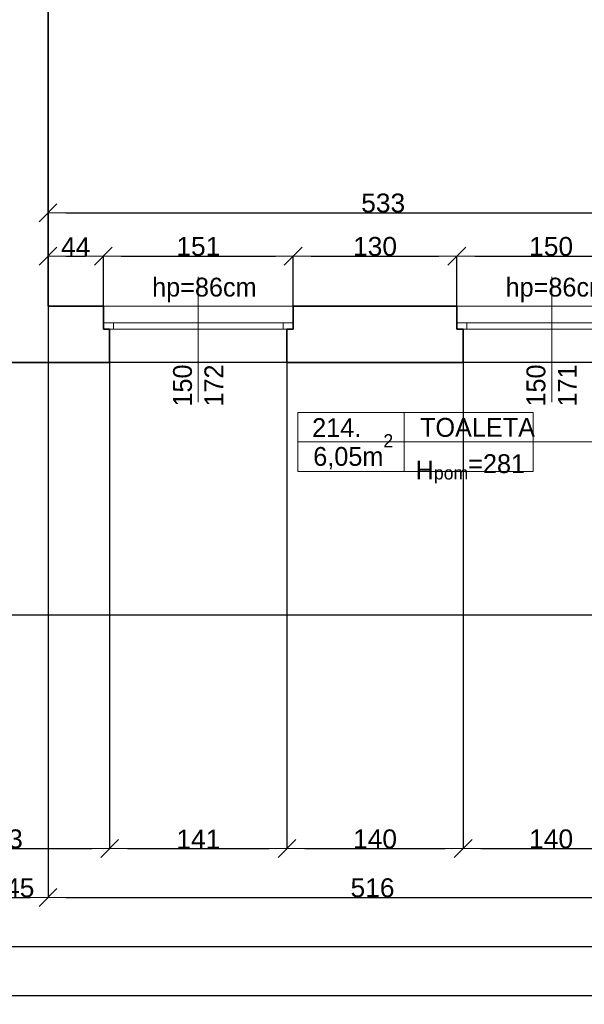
# Model space of a CAD drawing. Header units: metres. Extents: x 7506757 to 756746378, y 5735207 to 582114514.
# Tile 182 of 256: x 7544168 to 7548657, y 5886010 to 5893844. Entities that reach past the tile are written whole.
import ezdxf

# ---------------------------------------------------------------- set-up
doc = ezdxf.new("R2010")
doc.units = ezdxf.units.M
doc.header["$MEASUREMENT"] = 0
doc.header["$PDMODE"] = 2
doc.layers.get('0').update_dxf_attribs({"color": 250, "linetype": 'CONTINUOUS', "lineweight": 100, "plot": 0})
doc.layers.get('Defpoints').update_dxf_attribs({"linetype": 'CONTINUOUS'})
for name, color, linetype, lineweight in [('2D - Ogolne46', 7, 'CONTINUOUS', 18), ('M_OCIANA6', 5, 'CONTINUOUS', 35), ('M_OPISY1', 7, 'CONTINUOUS', 13), ('M_OPISY141', 7, 'CONTINUOUS', 0), ('m_umeblowanie1', 7, 'CONTINUOUS', 13), ('opis1', 7, 'CONTINUOUS', 13)]:
    doc.layers.add(name, color=color, linetype=linetype, lineweight=lineweight)
doc.layers.add('M_OPISY', color=7, linetype='CONTINUOUS')
doc.layers.add('PWYMIAR', color=7, linetype='CONTINUOUS')
doc.styles.add('GENERATED_STYLE_1', font='arial.ttf')
doc.styles.add('GENERATED_STYLE_2', font='txt')
doc.dimstyles.new('GENERATED_STYLE__1', dxfattribs={"dimtxt": 150, "dimasz": 142.5, "dimexe": 0.18, "dimexo": 0, "dimgap": 0.09, "dimtad": 1, "dimdec": 0, "dimlfac": 0.1, "dimzin": 0, "dimdsep": 46, "dimtxsty": 'GENERATED_STYLE_1', "dimblk": 'ARROWHEAD_6', "dimblk1": 'ARROWHEAD_6', "dimblk2": 'ARROWHEAD_6', "dimcen": 0.09, "dimclrd": 251, "dimclre": 251, "dimclrt": 7, "dimazin": 0, "dimtfac": 1, "dimtdec": 4, "dimtmove": 0, "dimatfit": 3, "dimfxl": 0, "dimtolj": 1, "dimtzin": 0, "dimarcsym": 0})
doc.dimstyles.new('GENERATED_STYLE__2', dxfattribs={"dimtxt": 150, "dimasz": 142.5, "dimexe": 0.18, "dimexo": 0, "dimgap": 0.09, "dimtad": 1, "dimtih": 1, "dimtoh": 1, "dimdec": 0, "dimlfac": 0.1, "dimzin": 0, "dimdsep": 46, "dimtxsty": 'GENERATED_STYLE_1', "dimblk": 'ARROWHEAD_6', "dimblk1": 'ARROWHEAD_6', "dimblk2": 'ARROWHEAD_6', "dimcen": 0.09, "dimclrd": 251, "dimclre": 251, "dimclrt": 7, "dimazin": 0, "dimtfac": 1, "dimtdec": 4, "dimtmove": 0, "dimatfit": 3, "dimfxl": 0, "dimtolj": 1, "dimtzin": 0, "dimarcsym": 0})

# ---------------------------------------------------------------- blocks, each defined once
blk = doc.blocks.new('Linia_108', base_point=(607123.4, 339504.4))
at = {"layer": 'M_OPISY1', "linetype": 'Continuous'}
blk.add_hatch(color=256, dxfattribs=at).paths.add_polyline_path([(609220.5, 339504.4), (609216.7, 339523.5), (609205.9, 339539.7), (609189.7, 339550.6), (609170.5, 339554.4), (609151.4, 339550.6), (609135.2, 339539.7), (609124.3, 339523.5), (609120.5, 339504.4), (609124.3, 339485.3), (609135.2, 339469), (609151.4, 339458.2), (609170.5, 339454.4), (609189.7, 339458.2), (609205.9, 339469), (609216.7, 339485.3)], flags=0)
blk.add_circle((609170.5, 339504.4), 50, dxfattribs=at)
at = {"layer": 'M_OPISY141', "linetype": 'Continuous'}
blk.add_line((607123.4, 339504.4), (609120.5, 339504.4), dxfattribs=at)
blk = doc.blocks.new('ARROWHEAD_6')
at = {"color": 0, "linetype": 'Continuous', "lineweight": 0}
for p, q in [((0, 0), (-1, 0)), ((-0.5, -0.5), (0.5, 0.5))]:
    blk.add_line(p, q, dxfattribs=at)
blk = doc.blocks.new('*D5067')
at = {"layer": 'Defpoints', "color": 0, "linetype": 'Continuous', "transparency": 16777216}
for p in [(7544833.4, 5891962.2), (7544393.4, 5891565.6), (7544833.4, 5891565.6)]:
    blk.add_point(p, dxfattribs=at)
at = {"layer": 'PWYMIAR', "color": 251, "linetype": 'Continuous', "lineweight": -2, "transparency": 16777216}
for p, q in [((7544393.4, 5891565.6), (7544393.4, 5891962.4)), ((7544535.9, 5891962.2), (7544690.9, 5891962.2)), ((7544833.4, 5891565.6), (7544833.4, 5891962.4))]:
    blk.add_line(p, q, dxfattribs=at)
at = {"layer": 'PWYMIAR', "color": 251, "linetype": 'Continuous', "lineweight": -2, "transparency": 16777216, "xscale": 142.5, "yscale": 142.5, "zscale": 142.5, "rotation": 180}
blk.add_blockref('ARROWHEAD_6', (7544393.4, 5891962.2), dxfattribs=at)
at = {"layer": 'PWYMIAR', "color": 251, "linetype": 'Continuous', "lineweight": -2, "transparency": 16777216, "xscale": 142.5, "yscale": 142.5, "zscale": 142.5}
blk.add_blockref('ARROWHEAD_6', (7544833.4, 5891962.2), dxfattribs=at)
at = {"layer": 'PWYMIAR', "color": 7, "linetype": 'Continuous', "lineweight": 13, "transparency": 16777216, "insert": (7544613.4, 5892037.3), "char_height": 150, "attachment_point": 5, "style": 'GENERATED_STYLE_1'}
blk.add_mtext('\\A1;44', dxfattribs=at)
blk = doc.blocks.new('*D5068')
at = {"layer": 'Defpoints', "color": 0, "linetype": 'Continuous', "transparency": 16777216}
for p in [(7546343.4, 5891962.2), (7544833.4, 5891565.6), (7546343.4, 5891565.6)]:
    blk.add_point(p, dxfattribs=at)
at = {"layer": 'PWYMIAR', "color": 251, "linetype": 'Continuous', "lineweight": -2, "transparency": 16777216}
for p, q in [((7544833.4, 5891565.6), (7544833.4, 5891962.4)), ((7544975.9, 5891962.2), (7546200.9, 5891962.2)), ((7546343.4, 5891565.6), (7546343.4, 5891962.4))]:
    blk.add_line(p, q, dxfattribs=at)
at = {"layer": 'PWYMIAR', "color": 251, "linetype": 'Continuous', "lineweight": -2, "transparency": 16777216, "xscale": 142.5, "yscale": 142.5, "zscale": 142.5, "rotation": 180}
blk.add_blockref('ARROWHEAD_6', (7544833.4, 5891962.2), dxfattribs=at)
at = {"layer": 'PWYMIAR', "color": 251, "linetype": 'Continuous', "lineweight": -2, "transparency": 16777216, "xscale": 142.5, "yscale": 142.5, "zscale": 142.5}
blk.add_blockref('ARROWHEAD_6', (7546343.4, 5891962.2), dxfattribs=at)
at = {"layer": 'PWYMIAR', "color": 7, "linetype": 'Continuous', "lineweight": 13, "transparency": 16777216, "insert": (7545588.4, 5892038.9), "char_height": 150, "attachment_point": 5, "style": 'GENERATED_STYLE_1'}
blk.add_mtext('\\A1;151', dxfattribs=at)
blk = doc.blocks.new('*D5069')
at = {"layer": 'Defpoints', "color": 0, "linetype": 'Continuous', "transparency": 16777216}
for p in [(7547643.4, 5891962.2), (7546343.4, 5891565.6), (7547643.4, 5891565.6)]:
    blk.add_point(p, dxfattribs=at)
at = {"layer": 'PWYMIAR', "color": 251, "linetype": 'Continuous', "lineweight": -2, "transparency": 16777216}
for p, q in [((7546343.4, 5891565.6), (7546343.4, 5891962.4)), ((7546485.9, 5891962.2), (7547500.9, 5891962.2)), ((7547643.4, 5891565.6), (7547643.4, 5891962.4))]:
    blk.add_line(p, q, dxfattribs=at)
at = {"layer": 'PWYMIAR', "color": 251, "linetype": 'Continuous', "lineweight": -2, "transparency": 16777216, "xscale": 142.5, "yscale": 142.5, "zscale": 142.5, "rotation": 180}
blk.add_blockref('ARROWHEAD_6', (7546343.4, 5891962.2), dxfattribs=at)
at = {"layer": 'PWYMIAR', "color": 251, "linetype": 'Continuous', "lineweight": -2, "transparency": 16777216, "xscale": 142.5, "yscale": 142.5, "zscale": 142.5}
blk.add_blockref('ARROWHEAD_6', (7547643.4, 5891962.2), dxfattribs=at)
at = {"layer": 'PWYMIAR', "color": 7, "linetype": 'Continuous', "lineweight": 13, "transparency": 16777216, "insert": (7546993.4, 5892038.9), "char_height": 150, "attachment_point": 5, "style": 'GENERATED_STYLE_1'}
blk.add_mtext('\\A1;130', dxfattribs=at)
blk = doc.blocks.new('*D5070')
at = {"layer": 'Defpoints', "color": 0, "linetype": 'Continuous', "transparency": 16777216}
for p in [(7549143.4, 5891962.2), (7547643.4, 5891565.6), (7549143.4, 5891565.6)]:
    blk.add_point(p, dxfattribs=at)
at = {"layer": 'PWYMIAR', "color": 251, "linetype": 'Continuous', "lineweight": -2, "transparency": 16777216}
for p, q in [((7547643.4, 5891565.6), (7547643.4, 5891962.4)), ((7547785.9, 5891962.2), (7549000.9, 5891962.2)), ((7549143.4, 5891565.6), (7549143.4, 5891962.4))]:
    blk.add_line(p, q, dxfattribs=at)
at = {"layer": 'PWYMIAR', "color": 251, "linetype": 'Continuous', "lineweight": -2, "transparency": 16777216, "xscale": 142.5, "yscale": 142.5, "zscale": 142.5, "rotation": 180}
blk.add_blockref('ARROWHEAD_6', (7547643.4, 5891962.2), dxfattribs=at)
at = {"layer": 'PWYMIAR', "color": 251, "linetype": 'Continuous', "lineweight": -2, "transparency": 16777216, "xscale": 142.5, "yscale": 142.5, "zscale": 142.5}
blk.add_blockref('ARROWHEAD_6', (7549143.4, 5891962.2), dxfattribs=at)
at = {"layer": 'PWYMIAR', "color": 7, "linetype": 'Continuous', "lineweight": 13, "transparency": 16777216, "insert": (7548393.4, 5892038.9), "char_height": 150, "attachment_point": 5, "style": 'GENERATED_STYLE_1'}
blk.add_mtext('\\A1;150', dxfattribs=at)
blk = doc.blocks.new('*D5074')
at = {"layer": 'Defpoints', "color": 0, "linetype": 'Continuous', "transparency": 16777216}
for p in [(7549723.4, 5892307.6), (7544393.4, 5891565.6), (7549723.4, 5891565.6)]:
    blk.add_point(p, dxfattribs=at)
at = {"layer": 'PWYMIAR', "color": 251, "linetype": 'Continuous', "lineweight": -2, "transparency": 16777216}
for p, q in [((7544393.4, 5891565.6), (7544393.4, 5892307.8)), ((7544535.9, 5892307.6), (7549580.9, 5892307.6)), ((7549723.4, 5891565.6), (7549723.4, 5892307.8))]:
    blk.add_line(p, q, dxfattribs=at)
at = {"layer": 'PWYMIAR', "color": 251, "linetype": 'Continuous', "lineweight": -2, "transparency": 16777216, "xscale": 142.5, "yscale": 142.5, "zscale": 142.5, "rotation": 180}
blk.add_blockref('ARROWHEAD_6', (7544393.4, 5892307.6), dxfattribs=at)
at = {"layer": 'PWYMIAR', "color": 251, "linetype": 'Continuous', "lineweight": -2, "transparency": 16777216, "xscale": 142.5, "yscale": 142.5, "zscale": 142.5}
blk.add_blockref('ARROWHEAD_6', (7549723.4, 5892307.6), dxfattribs=at)
at = {"layer": 'PWYMIAR', "color": 7, "linetype": 'Continuous', "lineweight": 13, "transparency": 16777216, "insert": (7547058.4, 5892384.3), "char_height": 150, "attachment_point": 5, "style": 'GENERATED_STYLE_1'}
blk.add_mtext('\\A1;533', dxfattribs=at)
blk = doc.blocks.new('*D5276')
at = {"layer": 'Defpoints', "color": 0, "linetype": 'Continuous', "transparency": 16777216}
for p in [(7543153.4, 5891115.6), (7544883.4, 5891115.6), (7544883.4, 5887248.3)]:
    blk.add_point(p, dxfattribs=at)
at = {"layer": 'PWYMIAR', "color": 251, "linetype": 'Continuous', "lineweight": -2, "transparency": 16777216}
for p, q in [((7543153.4, 5891115.6), (7543153.4, 5887248.1)), ((7544883.4, 5891115.6), (7544883.4, 5887248.1)), ((7543295.9, 5887248.3), (7544740.9, 5887248.3))]:
    blk.add_line(p, q, dxfattribs=at)
at = {"layer": 'PWYMIAR', "color": 251, "linetype": 'Continuous', "lineweight": -2, "transparency": 16777216, "xscale": 142.5, "yscale": 142.5, "zscale": 142.5, "rotation": 180}
blk.add_blockref('ARROWHEAD_6', (7543153.4, 5887248.3), dxfattribs=at)
at = {"layer": 'PWYMIAR', "color": 251, "linetype": 'Continuous', "lineweight": -2, "transparency": 16777216, "xscale": 142.5, "yscale": 142.5, "zscale": 142.5}
blk.add_blockref('ARROWHEAD_6', (7544883.4, 5887248.3), dxfattribs=at)
at = {"layer": 'PWYMIAR', "color": 7, "linetype": 'Continuous', "lineweight": 13, "transparency": 16777216, "insert": (7544018.4, 5887325), "char_height": 150, "attachment_point": 5, "style": 'GENERATED_STYLE_1'}
blk.add_mtext('\\A1;173', dxfattribs=at)
blk = doc.blocks.new('*D5277')
at = {"layer": 'Defpoints', "color": 0, "linetype": 'Continuous', "transparency": 16777216}
for p in [(7544883.4, 5891115.6), (7546293.4, 5891115.6), (7546293.4, 5887248.3)]:
    blk.add_point(p, dxfattribs=at)
at = {"layer": 'PWYMIAR', "color": 251, "linetype": 'Continuous', "lineweight": -2, "transparency": 16777216}
for p, q in [((7544883.4, 5891115.6), (7544883.4, 5887248.1)), ((7546293.4, 5891115.6), (7546293.4, 5887248.1)), ((7545025.9, 5887248.3), (7546150.9, 5887248.3))]:
    blk.add_line(p, q, dxfattribs=at)
at = {"layer": 'PWYMIAR', "color": 251, "linetype": 'Continuous', "lineweight": -2, "transparency": 16777216, "xscale": 142.5, "yscale": 142.5, "zscale": 142.5, "rotation": 180}
blk.add_blockref('ARROWHEAD_6', (7544883.4, 5887248.3), dxfattribs=at)
at = {"layer": 'PWYMIAR', "color": 251, "linetype": 'Continuous', "lineweight": -2, "transparency": 16777216, "xscale": 142.5, "yscale": 142.5, "zscale": 142.5}
blk.add_blockref('ARROWHEAD_6', (7546293.4, 5887248.3), dxfattribs=at)
at = {"layer": 'PWYMIAR', "color": 7, "linetype": 'Continuous', "lineweight": 13, "transparency": 16777216, "insert": (7545588.4, 5887323.7), "char_height": 150, "attachment_point": 5, "style": 'GENERATED_STYLE_1'}
blk.add_mtext('\\A1;141', dxfattribs=at)
blk = doc.blocks.new('*D5278')
at = {"layer": 'Defpoints', "color": 0, "linetype": 'Continuous', "transparency": 16777216}
for p in [(7546293.4, 5891115.6), (7547693.4, 5891115.6), (7547693.4, 5887248.3)]:
    blk.add_point(p, dxfattribs=at)
at = {"layer": 'PWYMIAR', "color": 251, "linetype": 'Continuous', "lineweight": -2, "transparency": 16777216}
for p, q in [((7546293.4, 5891115.6), (7546293.4, 5887248.1)), ((7547693.4, 5891115.6), (7547693.4, 5887248.1)), ((7546435.9, 5887248.3), (7547550.9, 5887248.3))]:
    blk.add_line(p, q, dxfattribs=at)
at = {"layer": 'PWYMIAR', "color": 251, "linetype": 'Continuous', "lineweight": -2, "transparency": 16777216, "xscale": 142.5, "yscale": 142.5, "zscale": 142.5, "rotation": 180}
blk.add_blockref('ARROWHEAD_6', (7546293.4, 5887248.3), dxfattribs=at)
at = {"layer": 'PWYMIAR', "color": 251, "linetype": 'Continuous', "lineweight": -2, "transparency": 16777216, "xscale": 142.5, "yscale": 142.5, "zscale": 142.5}
blk.add_blockref('ARROWHEAD_6', (7547693.4, 5887248.3), dxfattribs=at)
at = {"layer": 'PWYMIAR', "color": 7, "linetype": 'Continuous', "lineweight": 13, "transparency": 16777216, "insert": (7546993.4, 5887325), "char_height": 150, "attachment_point": 5, "style": 'GENERATED_STYLE_1'}
blk.add_mtext('\\A1;140', dxfattribs=at)
blk = doc.blocks.new('*D5279')
at = {"layer": 'Defpoints', "color": 0, "linetype": 'Continuous', "transparency": 16777216}
for p in [(7547693.4, 5891115.6), (7549093.4, 5891115.6), (7549093.4, 5887248.3)]:
    blk.add_point(p, dxfattribs=at)
at = {"layer": 'PWYMIAR', "color": 251, "linetype": 'Continuous', "lineweight": -2, "transparency": 16777216}
for p, q in [((7547693.4, 5891115.6), (7547693.4, 5887248.1)), ((7549093.4, 5891115.6), (7549093.4, 5887248.1)), ((7547835.9, 5887248.3), (7548950.9, 5887248.3))]:
    blk.add_line(p, q, dxfattribs=at)
at = {"layer": 'PWYMIAR', "color": 251, "linetype": 'Continuous', "lineweight": -2, "transparency": 16777216, "xscale": 142.5, "yscale": 142.5, "zscale": 142.5, "rotation": 180}
blk.add_blockref('ARROWHEAD_6', (7547693.4, 5887248.3), dxfattribs=at)
at = {"layer": 'PWYMIAR', "color": 251, "linetype": 'Continuous', "lineweight": -2, "transparency": 16777216, "xscale": 142.5, "yscale": 142.5, "zscale": 142.5}
blk.add_blockref('ARROWHEAD_6', (7549093.4, 5887248.3), dxfattribs=at)
at = {"layer": 'PWYMIAR', "color": 7, "linetype": 'Continuous', "lineweight": 13, "transparency": 16777216, "insert": (7548393.4, 5887325), "char_height": 150, "attachment_point": 5, "style": 'GENERATED_STYLE_1'}
blk.add_mtext('\\A1;140', dxfattribs=at)
blk = doc.blocks.new('*D5283')
at = {"layer": 'Defpoints', "color": 0, "linetype": 'Continuous', "transparency": 16777216}
for p in [(7531907.1, 5889105.6), (7552133.4, 5889105.6), (7527313.4, 5889055.6)]:
    blk.add_point(p, dxfattribs=at)
at = {"layer": 'PWYMIAR', "color": 251, "linetype": 'Continuous', "lineweight": -2, "transparency": 16777216}
for p, q in [((7531907.1, 5889248.1), (7531907.1, 5889490.2)), ((7552133.4, 5889105.6), (7531906.9, 5889105.6)), ((7531907.1, 5889055.6), (7531907.1, 5889105.6)), ((7527313.4, 5889055.6), (7531907.3, 5889055.6)), ((7531907.1, 5888913.1), (7531907.1, 5888770.6))]:
    blk.add_line(p, q, dxfattribs=at)
at = {"layer": 'PWYMIAR', "color": 251, "linetype": 'Continuous', "lineweight": -2, "transparency": 16777216, "xscale": 142.5, "yscale": 142.5, "zscale": 142.5}
for p, rotation in [((7531907.1, 5889105.6), 270), ((7531907.1, 5889055.6), 90)]:
    blk.add_blockref('ARROWHEAD_6', p, dxfattribs=dict(at, rotation=rotation))
at = {"layer": 'PWYMIAR', "color": 7, "linetype": 'Continuous', "lineweight": 13, "transparency": 16777216, "insert": (7531830.8, 5889440.4), "char_height": 150, "attachment_point": 5, "rotation": 90, "style": 'GENERATED_STYLE_1'}
blk.add_mtext('\\A1;5', dxfattribs=at)
blk = doc.blocks.new('*D5284')
at = {"layer": 'Defpoints', "color": 0, "linetype": 'Continuous', "transparency": 16777216}
for p in [(7531907.1, 5889235.6), (7532713.4, 5889235.6), (7552133.4, 5889105.6)]:
    blk.add_point(p, dxfattribs=at)
at = {"layer": 'PWYMIAR', "color": 251, "linetype": 'Continuous', "lineweight": -2, "transparency": 16777216}
for p, q in [((7531907.1, 5889378.1), (7531907.1, 5889721.5)), ((7532713.4, 5889235.6), (7531906.9, 5889235.6)), ((7531907.1, 5889105.6), (7531907.1, 5889235.6)), ((7552133.4, 5889105.6), (7531906.9, 5889105.6)), ((7531907.1, 5888963.1), (7531907.1, 5888820.6))]:
    blk.add_line(p, q, dxfattribs=at)
at = {"layer": 'PWYMIAR', "color": 251, "linetype": 'Continuous', "lineweight": -2, "transparency": 16777216, "xscale": 142.5, "yscale": 142.5, "zscale": 142.5}
for p, rotation in [((7531907.1, 5889235.6), 270), ((7531907.1, 5889105.6), 90)]:
    blk.add_blockref('ARROWHEAD_6', p, dxfattribs=dict(at, rotation=rotation))
at = {"layer": 'PWYMIAR', "color": 7, "linetype": 'Continuous', "lineweight": 13, "transparency": 16777216, "insert": (7531830.4, 5889621.1), "char_height": 150, "attachment_point": 5, "rotation": 90, "style": 'GENERATED_STYLE_1'}
blk.add_mtext('\\A1;13', dxfattribs=at)
blk = doc.blocks.new('*D5285')
at = {"layer": 'Defpoints', "color": 0, "linetype": 'Continuous', "transparency": 16777216}
for p in [(7531907.1, 5891115.6), (7549553.4, 5891115.6), (7532713.4, 5889235.6)]:
    blk.add_point(p, dxfattribs=at)
at = {"layer": 'PWYMIAR', "color": 251, "linetype": 'Continuous', "lineweight": -2, "transparency": 16777216}
for p, q in [((7549553.4, 5891115.6), (7531906.9, 5891115.6)), ((7531907.1, 5889378.1), (7531907.1, 5890973.1)), ((7532713.4, 5889235.6), (7531906.9, 5889235.6))]:
    blk.add_line(p, q, dxfattribs=at)
at = {"layer": 'PWYMIAR', "color": 251, "linetype": 'Continuous', "lineweight": -2, "transparency": 16777216, "xscale": 142.5, "yscale": 142.5, "zscale": 142.5}
for p, rotation in [((7531907.1, 5891115.6), 90), ((7531907.1, 5889235.6), 270)]:
    blk.add_blockref('ARROWHEAD_6', p, dxfattribs=dict(at, rotation=rotation))
at = {"layer": 'PWYMIAR', "color": 7, "linetype": 'Continuous', "lineweight": 13, "transparency": 16777216, "insert": (7531830.5, 5890175.6), "char_height": 150, "attachment_point": 5, "rotation": 90, "style": 'GENERATED_STYLE_1'}
blk.add_mtext('\\A1;188', dxfattribs=at)
blk = doc.blocks.new('*D5286')
at = {"layer": 'Defpoints', "color": 0, "linetype": 'Continuous', "transparency": 16777216}
for p in [(7531907.1, 5891565.6), (7543943.4, 5891565.6), (7549553.4, 5891115.6)]:
    blk.add_point(p, dxfattribs=at)
at = {"layer": 'PWYMIAR', "color": 251, "linetype": 'Continuous', "lineweight": -2, "transparency": 16777216}
for p, q in [((7543943.4, 5891565.6), (7531906.9, 5891565.6)), ((7531907.1, 5891258.1), (7531907.1, 5891423.1)), ((7549553.4, 5891115.6), (7531906.9, 5891115.6))]:
    blk.add_line(p, q, dxfattribs=at)
at = {"layer": 'PWYMIAR', "color": 251, "linetype": 'Continuous', "lineweight": -2, "transparency": 16777216, "xscale": 142.5, "yscale": 142.5, "zscale": 142.5}
for p, rotation in [((7531907.1, 5891565.6), 90), ((7531907.1, 5891115.6), 270)]:
    blk.add_blockref('ARROWHEAD_6', p, dxfattribs=dict(at, rotation=rotation))
at = {"layer": 'PWYMIAR', "color": 7, "linetype": 'Continuous', "lineweight": 13, "transparency": 16777216, "insert": (7531830.8, 5891340.6), "char_height": 150, "attachment_point": 5, "rotation": 90, "style": 'GENERATED_STYLE_1'}
blk.add_mtext('\\A1;45', dxfattribs=at)
blk = doc.blocks.new('*D5295')
at = {"layer": 'Defpoints', "color": 0, "linetype": 'Continuous', "transparency": 16777216}
for p in [(7543943.4, 5891565.6), (7544393.4, 5891565.6), (7544393.4, 5886859.1)]:
    blk.add_point(p, dxfattribs=at)
at = {"layer": 'PWYMIAR', "color": 251, "linetype": 'Continuous', "lineweight": -2, "transparency": 16777216}
for p, q in [((7543943.4, 5891565.6), (7543943.4, 5886858.9)), ((7544393.4, 5891565.6), (7544393.4, 5886858.9)), ((7544085.9, 5886859.1), (7544250.9, 5886859.1))]:
    blk.add_line(p, q, dxfattribs=at)
at = {"layer": 'PWYMIAR', "color": 251, "linetype": 'Continuous', "lineweight": -2, "transparency": 16777216, "xscale": 142.5, "yscale": 142.5, "zscale": 142.5, "rotation": 180}
blk.add_blockref('ARROWHEAD_6', (7543943.4, 5886859.1), dxfattribs=at)
at = {"layer": 'PWYMIAR', "color": 251, "linetype": 'Continuous', "lineweight": -2, "transparency": 16777216, "xscale": 142.5, "yscale": 142.5, "zscale": 142.5}
blk.add_blockref('ARROWHEAD_6', (7544393.4, 5886859.1), dxfattribs=at)
at = {"layer": 'PWYMIAR', "color": 7, "linetype": 'Continuous', "lineweight": 13, "transparency": 16777216, "insert": (7544168.4, 5886935.5), "char_height": 150, "attachment_point": 5, "style": 'GENERATED_STYLE_1'}
blk.add_mtext('\\A1;45', dxfattribs=at)
blk = doc.blocks.new('*D5296')
at = {"layer": 'Defpoints', "color": 0, "linetype": 'Continuous', "transparency": 16777216}
for p in [(7544393.4, 5891565.6), (7549553.4, 5891115.6), (7549553.4, 5886859.1)]:
    blk.add_point(p, dxfattribs=at)
at = {"layer": 'PWYMIAR', "color": 251, "linetype": 'Continuous', "lineweight": -2, "transparency": 16777216}
for p, q in [((7544393.4, 5891565.6), (7544393.4, 5886858.9)), ((7549553.4, 5891115.6), (7549553.4, 5886858.9)), ((7544535.9, 5886859.1), (7549410.9, 5886859.1))]:
    blk.add_line(p, q, dxfattribs=at)
at = {"layer": 'PWYMIAR', "color": 251, "linetype": 'Continuous', "lineweight": -2, "transparency": 16777216, "xscale": 142.5, "yscale": 142.5, "zscale": 142.5, "rotation": 180}
blk.add_blockref('ARROWHEAD_6', (7544393.4, 5886859.1), dxfattribs=at)
at = {"layer": 'PWYMIAR', "color": 251, "linetype": 'Continuous', "lineweight": -2, "transparency": 16777216, "xscale": 142.5, "yscale": 142.5, "zscale": 142.5}
blk.add_blockref('ARROWHEAD_6', (7549553.4, 5886859.1), dxfattribs=at)
at = {"layer": 'PWYMIAR', "color": 7, "linetype": 'Continuous', "lineweight": 13, "transparency": 16777216, "insert": (7546973.4, 5886935.8), "char_height": 150, "attachment_point": 5, "style": 'GENERATED_STYLE_1'}
blk.add_mtext('\\A1;516', dxfattribs=at)
blk = doc.blocks.new('*D5303')
at = {"layer": 'Defpoints', "color": 0, "linetype": 'Continuous', "transparency": 16777216}
for p in [(7535353.4, 5888615.6), (7549553.4, 5888615.6), (7549553.4, 5886470)]:
    blk.add_point(p, dxfattribs=at)
at = {"layer": 'PWYMIAR', "color": 251, "linetype": 'Continuous', "lineweight": -2, "transparency": 16777216}
for p, q in [((7535353.4, 5888615.6), (7535353.4, 5886469.8)), ((7549553.4, 5888615.6), (7549553.4, 5886469.8)), ((7535495.9, 5886470), (7549410.9, 5886470))]:
    blk.add_line(p, q, dxfattribs=at)
at = {"layer": 'PWYMIAR', "color": 251, "linetype": 'Continuous', "lineweight": -2, "transparency": 16777216, "xscale": 142.5, "yscale": 142.5, "zscale": 142.5, "rotation": 180}
blk.add_blockref('ARROWHEAD_6', (7535353.4, 5886470), dxfattribs=at)
at = {"layer": 'PWYMIAR', "color": 251, "linetype": 'Continuous', "lineweight": -2, "transparency": 16777216, "xscale": 142.5, "yscale": 142.5, "zscale": 142.5}
blk.add_blockref('ARROWHEAD_6', (7549553.4, 5886470), dxfattribs=at)
at = {"layer": 'PWYMIAR', "color": 7, "linetype": 'Continuous', "lineweight": 13, "transparency": 16777216, "insert": (7542453.4, 5886546.6), "char_height": 150, "attachment_point": 5, "style": 'GENERATED_STYLE_1'}
blk.add_mtext('\\A1;1420', dxfattribs=at)
blk = doc.blocks.new('*D5305')
at = {"layer": 'Defpoints', "color": 0, "linetype": 'Continuous', "transparency": 16777216}
for p in [(7526623.4, 5888615.6), (7558283.4, 5888615.6), (7558283.4, 5886080.8)]:
    blk.add_point(p, dxfattribs=at)
at = {"layer": 'PWYMIAR', "color": 251, "linetype": 'Continuous', "lineweight": -2, "transparency": 16777216}
for p, q in [((7526623.4, 5888615.6), (7526623.4, 5886080.6)), ((7558283.4, 5888615.6), (7558283.4, 5886080.6)), ((7526765.9, 5886080.8), (7558140.9, 5886080.8))]:
    blk.add_line(p, q, dxfattribs=at)
at = {"layer": 'PWYMIAR', "color": 251, "linetype": 'Continuous', "lineweight": -2, "transparency": 16777216, "xscale": 142.5, "yscale": 142.5, "zscale": 142.5, "rotation": 180}
blk.add_blockref('ARROWHEAD_6', (7526623.4, 5886080.8), dxfattribs=at)
at = {"layer": 'PWYMIAR', "color": 251, "linetype": 'Continuous', "lineweight": -2, "transparency": 16777216, "xscale": 142.5, "yscale": 142.5, "zscale": 142.5}
blk.add_blockref('ARROWHEAD_6', (7558283.4, 5886080.8), dxfattribs=at)
at = {"layer": 'PWYMIAR', "color": 7, "linetype": 'Continuous', "lineweight": 13, "transparency": 16777216, "insert": (7542453.4, 5886157.5), "char_height": 150, "attachment_point": 5, "style": 'GENERATED_STYLE_1'}
blk.add_mtext('\\A1;3166', dxfattribs=at)

msp = doc.modelspace()

# ---------------------------------------------------------------- linework, layer by layer
at = {"layer": 'M_OCIANA6', "linetype": 'Continuous'}
for p, q in [((7544393.4, 5891565.6), (7544393.4, 5895695.6)), ((7544833.4, 5891565.6), (7544393.4, 5891565.6)), ((7544833.4, 5891380.6), (7544833.4, 5891565.6)), ((7546343.4, 5891380.6), (7546343.4, 5891565.6)), ((7546343.4, 5891565.6), (7547643.4, 5891565.6)), ((7547643.4, 5891380.6), (7547643.4, 5891565.6)), ((7544833.4, 5891380.6), (7544883.4, 5891380.6)), ((7544883.4, 5891380.6), (7544883.4, 5891115.6)), ((7546343.4, 5891380.6), (7546293.4, 5891380.6)), ((7546293.4, 5891380.6), (7546293.4, 5891115.6)), ((7547643.4, 5891380.6), (7547693.4, 5891380.6)), ((7547693.4, 5891380.6), (7547693.4, 5891115.6)), ((7544883.4, 5891115.6), (7543153.4, 5891115.6)), ((7547693.4, 5891115.6), (7546293.4, 5891115.6))]:
    msp.add_line(p, q, dxfattribs=at)
at = {"layer": 'M_OPISY141', "linetype": 'Continuous'}
for p, q in [((7545588.4, 5890801.8), (7545588.4, 5891799)), ((7548398.4, 5890801.8), (7548398.4, 5891799)), ((7546381, 5890719.1), (7548252, 5890719.1)), ((7546381, 5890248), (7546381, 5890719.1)), ((7547225.6, 5890719.1), (7547225.6, 5890248)), ((7548252, 5890719.1), (7548252, 5890248)), ((7546381, 5890483.6), (7548252, 5890483.6)), ((7548252, 5890248), (7546381, 5890248))]:
    msp.add_line(p, q, dxfattribs=at)
at = {"layer": 'm_umeblowanie1', "linetype": 'Continuous'}
for p, q in [((7544833.4, 5891565.6), (7549143.4, 5891565.6)), ((7544833.4, 5891430.6), (7546343.4, 5891430.6)), ((7544913.4, 5891380.6), (7544913.4, 5891430.6)), ((7546263.4, 5891380.6), (7546263.4, 5891430.6)), ((7547643.4, 5891430.6), (7549143.4, 5891430.6)), ((7547723.4, 5891380.6), (7547723.4, 5891430.6)), ((7544883.4, 5891380.6), (7546293.4, 5891380.6)), ((7547693.4, 5891380.6), (7549093.4, 5891380.6)), ((7549093.4, 5891115.6), (7544883.4, 5891115.6))]:
    msp.add_line(p, q, dxfattribs=at)

# ---------------------------------------------------------------- block references
at = {"layer": 'M_OPISY', "linetype": 'Continuous'}
msp.add_blockref('Linia_108', (7548252, 5890483.6), dxfattribs=at)

# ---------------------------------------------------------------- texts
at = {"layer": '2D - Ogolne46', "linetype": 'Continuous', "insert": (7546502.4, 5890265.9), "char_height": 150, "attachment_point": 7, "style": 'GENERATED_STYLE_2'}
msp.add_mtext('{6,05m\\A1{\\H0.7x;\\S2^  ;}}', dxfattribs=at)
at = {"layer": 'opis1', "linetype": 'Continuous', "char_height": 150, "style": 'GENERATED_STYLE_2'}
for s, insert, attachment_point in [('{hp=86cm}', (7546052, 5891790.8), 3), ('{hp=86cm}', (7548862, 5891790.8), 3), ('{214.}', (7546493.5, 5890672.9), 1), ('{TOALETA}', (7547351.2, 5890674.9), 1), ('{H\\A1{\\H0.7x;\\S ^ pom;}=281}', (7547316.5, 5890437.3), 1)]:
    msp.add_mtext(s, dxfattribs=dict(at, insert=insert, attachment_point=attachment_point))
at = {"layer": 'opis1', "linetype": 'Continuous', "char_height": 150, "width": 349.992, "attachment_point": 1, "rotation": 90, "line_spacing_factor": 0.997246, "style": 'GENERATED_STYLE_2'}
for s, insert in [('{150\\P172}', (7545387.6, 5890765.6)), ('{150\\P171}', (7548197.6, 5890765.6))]:
    msp.add_mtext(s, dxfattribs=dict(at, insert=insert))

# ---------------------------------------------------------------- dimensions: what is measured, and where the dimension line sits
at = {"layer": 'PWYMIAR', "color": 251, "linetype": 'Continuous', "lineweight": 13}
for base, p1, p2, picture, middle in [((7549723.4, 5892307.6), (7544393.4, 5891565.6), (7549723.4, 5891565.6), '*D5074', (7547058.4, 5892384.3)), ((7544833.4, 5891962.2), (7544393.4, 5891565.6), (7544833.4, 5891565.6), '*D5067', (7544613.4, 5892037.3)), ((7546343.4, 5891962.2), (7544833.4, 5891565.6), (7546343.4, 5891565.6), '*D5068', (7545588.4, 5892038.9)), ((7547643.4, 5891962.2), (7546343.4, 5891565.6), (7547643.4, 5891565.6), '*D5069', (7546993.4, 5892038.9)), ((7549143.4, 5891962.2), (7547643.4, 5891565.6), (7549143.4, 5891565.6), '*D5070', (7548393.4, 5892038.9)), ((7544393.4, 5886859.1), (7543943.4, 5891565.6), (7544393.4, 5891565.6), '*D5295', (7544168.4, 5886935.5)), ((7549553.4, 5886859.1), (7544393.4, 5891565.6), (7549553.4, 5891115.6), '*D5296', (7546973.4, 5886935.8)), ((7544883.4, 5887248.3), (7543153.4, 5891115.6), (7544883.4, 5891115.6), '*D5276', (7544018.4, 5887325)), ((7546293.4, 5887248.3), (7544883.4, 5891115.6), (7546293.4, 5891115.6), '*D5277', (7545588.4, 5887323.7)), ((7547693.4, 5887248.3), (7546293.4, 5891115.6), (7547693.4, 5891115.6), '*D5278', (7546993.4, 5887325)), ((7549093.4, 5887248.3), (7547693.4, 5891115.6), (7549093.4, 5891115.6), '*D5279', (7548393.4, 5887325)), ((7558283.4, 5886080.8), (7526623.4, 5888615.6), (7558283.4, 5888615.6), '*D5305', (7542453.4, 5886157.5)), ((7549553.4, 5886470), (7535353.4, 5888615.6), (7549553.4, 5888615.6), '*D5303', (7542453.4, 5886546.6))]:
    dim = msp.add_linear_dim(base=base, p1=p1, p2=p2, dimstyle='GENERATED_STYLE__2', dxfattribs=at)
    dim.commit()
    dim.dimension.update_dxf_attribs({"geometry": picture, "text_midpoint": middle})
for base, p1, p2, picture, middle in [((7531907.1, 5891565.6), (7549553.4, 5891115.6), (7543943.4, 5891565.6), '*D5286', (7531830.8, 5891340.6)), ((7531907.1, 5891115.6), (7532713.4, 5889235.6), (7549553.4, 5891115.6), '*D5285', (7531830.5, 5890175.6)), ((7531907.1, 5889235.6), (7552133.4, 5889105.6), (7532713.4, 5889235.6), '*D5284', (7531830.4, 5889621.1)), ((7531907.1, 5889105.6), (7527313.4, 5889055.6), (7552133.4, 5889105.6), '*D5283', (7531830.8, 5889440.4))]:
    dim = msp.add_linear_dim(base=base, p1=p1, p2=p2, angle=90, dimstyle='GENERATED_STYLE__1', dxfattribs=at)
    dim.commit()
    dim.dimension.update_dxf_attribs({"geometry": picture, "text_midpoint": middle})

doc.saveas('drawing.dxf')
